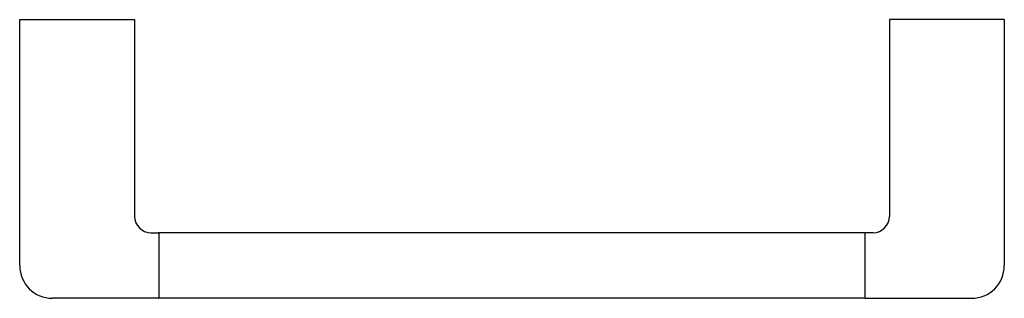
# Model space of a CAD drawing. Header units: millimetres. Extents: x 3995.177 to 3995.477, y 1913.025 to 1913.11.
import ezdxf

# ---------------------------------------------------------------- set-up
doc = ezdxf.new("R2010")
doc.units = ezdxf.units.MM
doc.layers.add('SANINDUSA', color=3, linetype='Continuous')

msp = doc.modelspace()

# ---------------------------------------------------------------- linework, layer by layer
at = {"layer": 'SANINDUSA'}
for p, q in [((3995.17681, 1913.03546), (3995.17681, 1913.11046)), ((3995.17681, 1913.11046), (3995.21181, 1913.11046)), ((3995.21181, 1913.11046), (3995.21181, 1913.05046)), ((3995.47681, 1913.11046), (3995.44181, 1913.11046)), ((3995.44181, 1913.11046), (3995.44181, 1913.05046)), ((3995.47681, 1913.11046), (3995.47681, 1913.03546)), ((3995.21681, 1913.04546), (3995.21906, 1913.04546)), ((3995.21931, 1913.02546), (3995.21931, 1913.04546)), ((3995.43431, 1913.04546), (3995.21931, 1913.04546)), ((3995.43431, 1913.04546), (3995.43431, 1913.02546)), ((3995.43681, 1913.04546), (3995.43456, 1913.04546)), ((3995.21906, 1913.02546), (3995.18681, 1913.02546)), ((3995.43431, 1913.02546), (3995.21931, 1913.02546)), ((3995.43456, 1913.02546), (3995.46681, 1913.02546))]:
    msp.add_line(p, q, dxfattribs=at)
for centre, radius, start, end in [((3995.21681, 1913.05046), 0.005, 180, 270), ((3995.43681, 1913.05046), 0.005, 270, 0), ((3995.21906, 1913.04521), 0.00025, 22.5, 90), ((3995.43456, 1913.04521), 0.00025, 90, 157.5001), ((3995.18681, 1913.03546), 0.01, 180, 270), ((3995.46681, 1913.03546), 0.01, 270, 0), ((3995.21906, 1913.02571), 0.00025, 270, 337.5), ((3995.43456, 1913.02571), 0.00025, 202.5, 270)]:
    msp.add_arc(centre, radius, start, end, dxfattribs=at)

doc.saveas('drawing.dxf')
